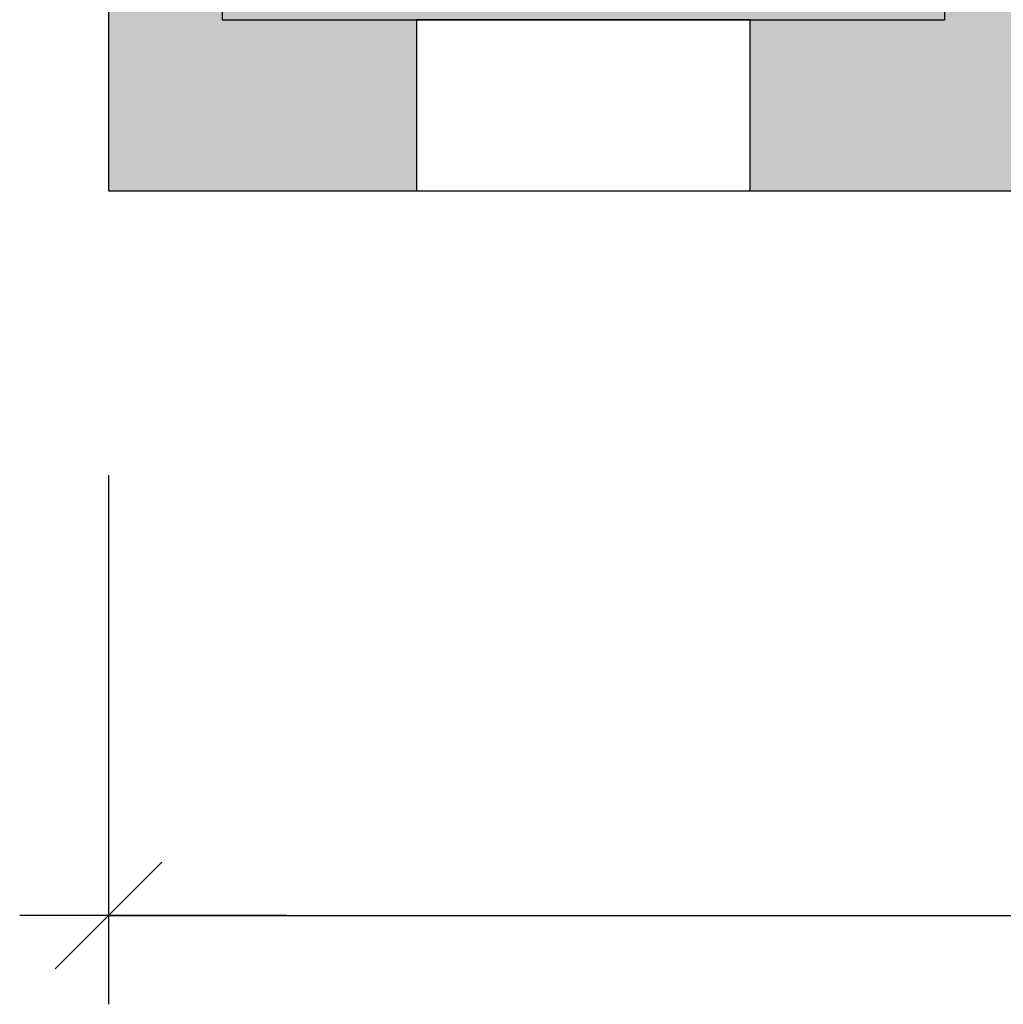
# Model space of a CAD drawing. Header units: metres. Extents: x -10.5 to 20.8, y -9 to 19.2.
# Tile 1 of 23: x -10.5 to -6.1, y -9 to -4.6. Entities that reach past the tile are written whole.
import ezdxf

# ---------------------------------------------------------------- set-up
doc = ezdxf.new("R2010")
doc.units = ezdxf.units.M
doc.header["$PDMODE"] = 65
doc.linetypes.add('AUSGEZOGEN', pattern=[0])
doc.linetypes.add('LINIE_9', pattern=[0.0003, 0, -0.0003])
for name, color, linetype, lineweight in [('XR$1$STANDARD', 7, 'Continuous', 25), ('XR$2$STANDARD', 7, 'Continuous', 25), ('XR$3$STANDARD', 7, 'Continuous', 25)]:
    doc.layers.add(name, color=color, linetype=linetype, lineweight=lineweight)
doc.dimstyles.new('_DIMSTYLE_3', dxfattribs={"dimtxt": 0.5, "dimasz": 0.8, "dimexe": 0, "dimexo": 0, "dimgap": 0.25, "dimtad": 0, "dimrnd": 0.01, "dimzin": 4, "dimdsep": 46, "dimtxsty": 'Standard', "dimblk1": 'ALL_ML_STRICH', "dimblk2": 'ALL_ML_STRICH', "dimsah": 1, "dimcen": 0, "dimadec": 0, "dimazin": 0, "dimtfac": 1, "dimtdec": 0, "dimtix": 1, "dimtmove": 2, "dimatfit": 3, "dimfxl": 1, "dimtzin": 0, "dimlwd": 0, "dimlwe": 25, "dimarcsym": 0})

# ---------------------------------------------------------------- blocks, each defined once
blk = doc.blocks.new('ALL_ML_STRICH')
at = {"color": 0, "linetype": 'ByBlock', "lineweight": -2}
for p, q in [((0, -0.5), (0, 0.5)), ((-0.3, -0.3), (0.3, 0.3)), ((-1, 0), (0.5, 0))]:
    blk.add_line(p, q, dxfattribs=at)
blk = doc.blocks.new('*D5')
at = {"layer": 'DEFPOINTS', "color": 0, "linetype": 'AUSGEZOGEN', "lineweight": 25}
for p in [(-10.1335, -5.3314), (18.1565, -5.3314), (-10.1335, -8.593)]:
    blk.add_point(p, dxfattribs=at)
at = {"layer": 'XR$3$STANDARD', "color": 0, "linetype": 'AUSGEZOGEN', "lineweight": -2}
for p, q in [((-10.1335, -6.6112), (-10.1335, -8.593)), ((18.1565, -6.6112), (18.1565, -8.593)), ((-10.1335, -8.593), (2.9712, -8.593)), ((4.7128, -8.593), (18.1565, -8.593))]:
    blk.add_line(p, q, dxfattribs=at)
at = {"layer": 'XR$3$STANDARD', "color": 0, "linetype": 'AUSGEZOGEN', "lineweight": 25, "xscale": 0.8, "yscale": 0.8, "zscale": 0.8, "rotation": 180}
blk.add_blockref('ALL_ML_STRICH', (-10.1335, -8.593), dxfattribs=at)
at = {"layer": 'XR$3$STANDARD', "color": 0, "linetype": 'AUSGEZOGEN', "lineweight": 25, "xscale": 0.8, "yscale": 0.8, "zscale": 0.8}
blk.add_blockref('ALL_ML_STRICH', (18.1565, -8.593), dxfattribs=at)
at = {"layer": 'XR$3$STANDARD', "color": 0, "linetype": 'AUSGEZOGEN', "lineweight": 25, "insert": (3.842, -8.6555), "char_height": 0.5, "width": 1.566176, "attachment_point": 5}
blk.add_mtext('\\W0.63;\\A1;{28.29\\H0.330000;\\S^ ;}', dxfattribs=at)

msp = doc.modelspace()

# ---------------------------------------------------------------- hatches: boundary and pattern name
at = {"layer": 'XR$2$STANDARD', "linetype": 'AUSGEZOGEN', "lineweight": 25}
for points in [[(-8.7485, -4.5614), (-9.6235, -4.5614), (-9.6235, 1.8086), (-9.3235, 1.8086), (-9.3235, 2.3186), (-9.6235, 2.3186), (-9.6235, 2.5686), (-10.1335, 2.5686), (-10.1335, -5.3314), (-8.7485, -5.3314)], [(-7.2485, -5.3314), (-5.7585, -5.3314), (-5.7585, -4.5614), (-6.0135, -4.5614), (-6.0135, -1.8814), (-6.3735, -1.8814), (-6.3735, -4.5614), (-7.2485, -4.5614)]]:
    msp.add_hatch(color=0, dxfattribs=at).paths.add_polyline_path(points)
at = {"layer": 'XR$3$STANDARD', "linetype": 'LINIE_9', "lineweight": 70, "true_color": 0xecec00}
msp.add_hatch(color=2, dxfattribs=at).paths.add_polyline_path([(-6.3735, 1.8086), (-9.6235, 1.8086), (-9.6235, -4.5614), (-6.3735, -4.5614)])

# ---------------------------------------------------------------- linework, layer by layer
at = {"layer": 'XR$1$STANDARD', "color": 0, "linetype": 'AUSGEZOGEN', "lineweight": 25}
for p, q in [((-10.1335, 12.9286), (-10.1335, -5.3314)), ((-9.6235, 1.8086), (-9.6235, -4.5614)), ((-6.3735, -1.8814), (-6.3735, -4.5614)), ((-9.6235, -4.5614), (-6.3735, -4.5614)), ((-7.2485, -4.5614), (-8.7485, -4.5614)), ((-8.7485, -4.5614), (-8.7485, -5.3314)), ((-7.2485, -5.3314), (-7.2485, -4.5614)), ((-10.1335, -5.3314), (-0.3135, -5.3314)), ((-8.7485, -5.3314), (-7.2485, -5.3314))]:
    msp.add_line(p, q, dxfattribs=at)

# ---------------------------------------------------------------- dimensions: what is measured, and where the dimension line sits
at = {"layer": 'XR$3$STANDARD', "color": 0, "linetype": 'AUSGEZOGEN', "lineweight": 25}
dim = msp.add_linear_dim(base=(18.1565, -8.593), p1=(-10.1335, -6.6112), p2=(18.1565, -6.6112), dimstyle='_DIMSTYLE_3', override={"dimpost": '<>', "dimclrd": 0, "dimclre": 0, "dimclrt": 0, "dimlwd": 0, "dimlwe": 25}, dxfattribs=at)
dim.commit()
dim.dimension.update_dxf_attribs({"geometry": '*D5', "text_midpoint": (3.842, -8.6555)})

doc.saveas('drawing.dxf')
